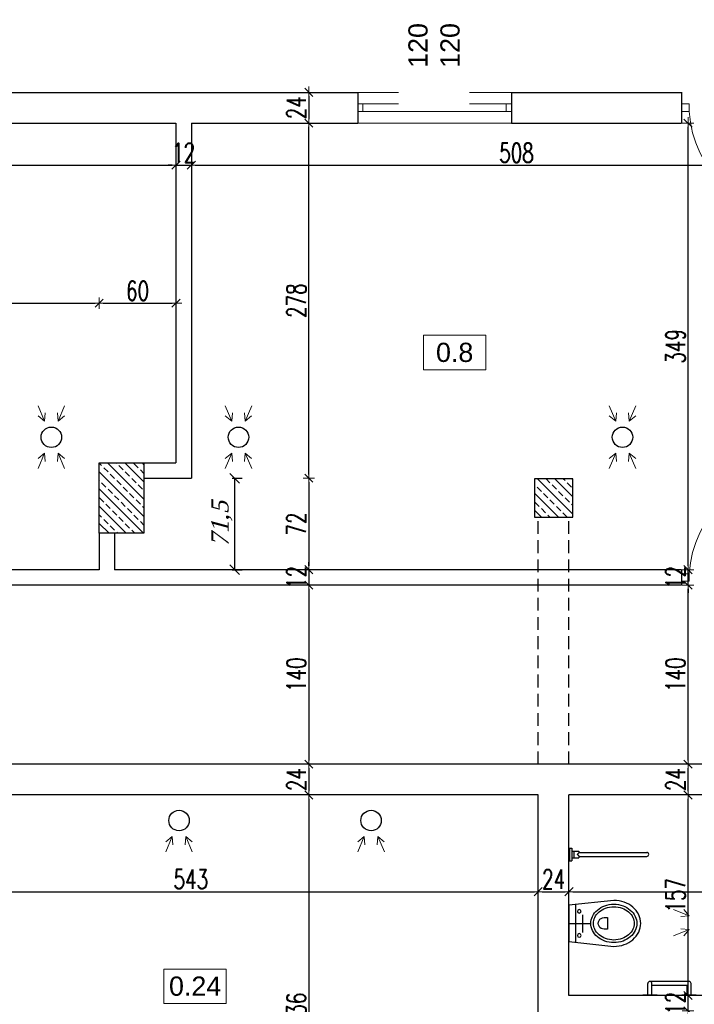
# Model space of a CAD drawing. Header units: millimetres. Extents: x 0 to 111311, y -48878 to -25280.
# Tile 138 of 244: x 89406 to 89933, y -31123 to -30353. Entities that reach past the tile are written whole.
import ezdxf

# ---------------------------------------------------------------- set-up
doc = ezdxf.new("R2010")
doc.units = ezdxf.units.MM
doc.linetypes.add('BPB', pattern=[1.5, 1, -0.5])
doc.layers.get('Defpoints').update_dxf_attribs({"color": 30})
for name, color, linetype, lineweight in [('J opisy', 7, 'Continuous', 9), ('J stolarka_okna', 144, 'Continuous', 0), ('J wymiary', 1, 'Continuous', 9), ('kreskowanie', 250, 'Continuous', 9), ('OPIS', 7, 'Continuous', 5), ('sciany', 252, 'Continuous', 30)]:
    doc.layers.add(name, color=color, linetype=linetype, lineweight=lineweight)
doc.styles.add('ADESK2', font='simplex', dxfattribs={"width": 0.7})
doc.styles.add('pz', font='TIMES.TTF', dxfattribs={"oblique": 15})
doc.styles.get("Standard").update_dxf_attribs({"font": 'arial.ttf'})
doc.dimstyles.new('1-100', dxfattribs={"dimscale": 1.5, "dimtxt": 10, "dimasz": 2, "dimexe": 1, "dimexo": 1, "dimgap": 1.5, "dimtad": 1, "dimdec": 0, "dimrnd": 0.5, "dimdsep": 46, "dimtxsty": 'ADESK2', "dimblk": 'wymiar', "dimcen": -1, "dimdle": 5, "dimse1": 1, "dimse2": 1, "dimclrd": 256, "dimclre": 256, "dimclrt": 256, "dimadec": 0, "dimazin": 0, "dimtfac": 1, "dimtdec": 0, "dimtix": 1, "dimtmove": 0, "dimatfit": 3, "dimfxl": 20, "dimfxlon": 1, "dimtolj": 1, "dimtzin": 0, "dimarcsym": 0})
doc.dimstyles.new('1-100 dora', dxfattribs={"dimscale": 1.5, "dimtxt": 9, "dimasz": 5, "dimexe": 4, "dimexo": 7, "dimgap": 1, "dimtad": 1, "dimrnd": 0.5, "dimtxsty": 'pz', "dimblk": 'OBLIQUE', "dimcen": 5, "dimadec": 0, "dimazin": 0, "dimtfac": 1, "dimtmove": 0, "dimatfit": 3, "dimfxl": 10, "dimfxlon": 1, "dimarcsym": 0})
pattern_1 = [(135, (20862.355, -6471.846), (-6.7351921, -6.7351921), []), (135, (20862.355, -6465.111), (-6.7351921, -6.7351921), [4.7625, -2.38125])]

# ---------------------------------------------------------------- blocks, each defined once
blk = doc.blocks.new('porecz2')
at = {"ltscale": 2}
for p, q in [((4667.32, -50.67), (4667.32, -61.87)), ((4667.72, -50.67), (4667.32, -50.67)), ((4667.72, -50.67), (4667.72, -61.87)), ((4656.72, -56.27), (4656.72, -86.87)), ((4667.32, -54.67), (4658.32, -54.67)), ((4667.32, -57.87), (4659.92, -57.87)), ((4659.92, -57.87), (4659.92, -85.27)), ((4667.72, -61.87), (4667.32, -61.87)), ((4667.32, -81.27), (4667.32, -92.47)), ((4667.72, -81.27), (4667.32, -81.27)), ((4667.72, -81.27), (4667.72, -92.47)), ((4667.32, -85.27), (4658.32, -85.27)), ((4667.32, -88.47), (4658.32, -88.47)), ((4667.72, -92.47), (4667.32, -92.47))]:
    blk.add_line(p, q, dxfattribs=at)
for centre, start, end in [((4658.32, -56.27), 90, 180), ((4658.32, -86.87), 90, 180), ((4658.32, -86.87), 180, 270)]:
    blk.add_arc(centre, 1.6, start, end, dxfattribs=at)
blk = doc.blocks.new('WC3')
for p, q in [((5, -14.72), (5, 14.72)), ((0, 0), (16.2, 0)), ((10.49, -6.67), (10.49, 7.14))]:
    blk.add_line(p, q)
for points in [[(35.04, 18, -0.08566), (43.2, 16.59, -0.092219), (49.86, 12.73, -0.103316), (54.46, 6.75, -0.112813), (56, 0, -0.112813), (54.46, -6.75, -0.103316), (49.86, -12.73, -0.092219), (43.2, -16.59, -0.08566), (35.04, -18), (0, -14.17), (0, 14.17)], [(35.04, 15, 0.08566), (27.89, 13.77, 0.092219), (22.18, 10.45, 0.103316), (18.33, 5.44, 0.112813), (17.09, 0, 0.112813), (18.33, -5.44, 0.103316), (22.18, -10.45, 0.092219), (27.89, -13.77, 0.08566), (35.04, -15, 0.08566), (42.2, -13.77, 0.092219), (47.91, -10.45, 0.103316), (51.76, -5.44, 0.112813), (53, 0, 0.112813), (51.76, 5.44, 0.103316), (47.91, 10.45, 0.092219), (42.2, 13.77, 0.08566)], [(35.04, 13, 0.08566), (28.56, 11.88, 0.092219), (23.48, 8.93, 0.103316), (20.13, 4.58, 0.112813), (19.09, 0, 0.112813), (20.13, -4.58, 0.103316), (23.48, -8.93, 0.092219), (28.56, -11.88, 0.08566), (35.04, -13, 0.08566), (41.53, -11.88, 0.092219), (46.6, -8.93, 0.103316), (49.95, -4.58, 0.112813), (51, 0, 0.112813), (49.95, 4.58, 0.103316), (46.6, 8.93, 0.092219), (41.53, 11.88, 0.08566)], [(29.97, 4.52), (27.42, 4.52, 1.00022), (27.42, -4.52), (29.97, -4.52)]]:
    blk.add_lwpolyline(points, format="xyb", close=True)
for centre in [(8.03, 9.41), (8.03, -9.41)]:
    blk.add_circle(centre, 1.44)
blk = doc.blocks.new('porecz')
at = {"ltscale": 2}
for p, q in [((4587.6, -6.29), (4587.6, -8.29)), ((4597.6, -6.29), (4587.6, -6.29)), ((4597.6, -6.29), (4597.6, -8.29)), ((4597.6, -8.29), (4587.6, -8.29)), ((4590, -8.29), (4590, -13.79)), ((4595.2, -9.79), (4590, -9.79)), ((4591.39, -13.79), (4590, -13.79)), ((4591, -13.79), (4591, -66.69)), ((4591.39, -13.79), (4592.6, -12.27)), ((4593.82, -13.79), (4592.6, -12.27)), ((4595.2, -13.79), (4593.82, -13.79)), ((4594.2, -13.79), (4594.2, -66.69)), ((4595.2, -8.29), (4595.2, -13.79))]:
    blk.add_line(p, q, dxfattribs=at)
blk.add_arc((4592.6, -66.69), 1.6, 180.00118, 0.00118, dxfattribs=at)
blk = doc.blocks.new('_Oblique')
at = {"layer": 'kreskowanie', "color": 0, "lineweight": -2}
blk.add_line((-0.5, -0.5), (0.5, 0.5), dxfattribs=at)
blk = doc.blocks.new('*D1421')
at = {"color": 0, "lineweight": -2}
for p, q in [((89572.4, -30711.61), (89580.27, -30711.61)), ((89574.27, -30711.61), (89574.27, -30783.15)), ((89572.4, -30783.15), (89580.27, -30783.15))]:
    blk.add_line(p, q, dxfattribs=at)
at = {"layer": 'Defpoints', "color": 0, "ltscale": 4}
for p in [(89540.48, -30711.61), (89540.48, -30783.15), (89574.27, -30783.15)]:
    blk.add_point(p, dxfattribs=at)
at = {"color": 0, "lineweight": -2, "ltscale": 4, "xscale": 7.5, "yscale": 7.5, "zscale": 7.5}
for p, rotation in [((89574.27, -30711.61), 90), ((89574.27, -30783.15), 270)]:
    blk.add_blockref('_Oblique', p, dxfattribs=dict(at, rotation=rotation))
at = {"color": 0, "ltscale": 4, "insert": (89564.37, -30747.38), "char_height": 13.5, "attachment_point": 5, "rotation": 90, "style": 'pz'}
blk.add_mtext('71,5', dxfattribs=at)
blk = doc.blocks.new('A$C3D492992')
at = {"lineweight": 13}
for points in [[(1989.66, 803.04), (1994.76, 790.97), (1995.29, 797.49)], [(1989.66, 803.04), (1994.76, 790.97), (1989.71, 795.13)], [(2010.41, 803.04), (2005.31, 790.97), (2004.78, 797.49)], [(2010.41, 803.04), (2005.31, 790.97), (2010.35, 795.13)], [(2135.8, 803.04), (2140.9, 790.97), (2141.44, 797.49)], [(2135.8, 803.04), (2140.9, 790.97), (2135.86, 795.13)], [(2156.56, 803.04), (2151.46, 790.97), (2150.92, 797.49)], [(2156.56, 803.04), (2151.46, 790.97), (2156.5, 795.13)], [(2435.8, 803.04), (2440.9, 790.97), (2441.44, 797.49)], [(2435.8, 803.04), (2440.9, 790.97), (2435.86, 795.13)], [(2456.56, 803.04), (2451.46, 790.97), (2450.92, 797.49)], [(2456.56, 803.04), (2451.46, 790.97), (2456.5, 795.13)], [(1989.66, 753.96), (1994.76, 766.03), (1995.29, 759.51)], [(1989.66, 753.96), (1994.76, 766.03), (1989.71, 761.87)], [(2010.41, 753.96), (2005.31, 766.03), (2004.78, 759.51)], [(2010.41, 753.96), (2005.31, 766.03), (2010.35, 761.87)], [(2135.8, 753.96), (2140.9, 766.03), (2141.44, 759.51)], [(2135.8, 753.96), (2140.9, 766.03), (2135.86, 761.87)], [(2156.56, 753.96), (2151.46, 766.03), (2150.92, 759.51)], [(2156.56, 753.96), (2151.46, 766.03), (2156.5, 761.87)], [(2435.8, 753.96), (2440.9, 766.03), (2441.44, 759.51)], [(2435.8, 753.96), (2440.9, 766.03), (2435.86, 761.87)], [(2456.56, 753.96), (2451.46, 766.03), (2450.92, 759.51)], [(2456.56, 753.96), (2451.46, 766.03), (2456.5, 761.87)], [(2089.4, 454.46), (2094.5, 466.53), (2095.03, 460.01)], [(2089.4, 454.46), (2094.5, 466.53), (2089.46, 462.37)], [(2110.15, 454.46), (2105.05, 466.53), (2104.52, 460.01)], [(2110.15, 454.46), (2105.05, 466.53), (2110.1, 462.37)], [(2239.4, 454.46), (2244.5, 466.53), (2245.03, 460.01)], [(2239.4, 454.46), (2244.5, 466.53), (2239.46, 462.37)], [(2260.15, 454.46), (2255.05, 466.53), (2254.52, 460.01)], [(2260.15, 454.46), (2255.05, 466.53), (2260.1, 462.37)], [(2486.13, 409.54), (2498.19, 404.44), (2491.68, 403.91)], [(2486.13, 409.54), (2498.19, 404.44), (2494.03, 409.49)], [(2486.13, 388.79), (2498.19, 393.89), (2491.68, 394.42)], [(2486.13, 388.79), (2498.19, 393.89), (2494.03, 388.85)]]:
    blk.add_lwpolyline(points, dxfattribs=at)
for centre in [(2000.03, 778.5), (2146.18, 778.5), (2446.18, 778.5), (2099.78, 479), (2249.78, 479)]:
    blk.add_circle(centre, 8)
blk = doc.blocks.new('wymiar')
for p, q in [((1.5, 0), (-1.5, 0)), ((1.06, 1.06), (-1.06, -1.06)), ((0, 1.5), (0, -1.5))]:
    blk.add_line(p, q)
blk = doc.blocks.new('*D1436')
at = {"layer": 'Defpoints', "color": 0, "ltscale": 4}
for p in [(89075.48, -30445.18), (89528.48, -30449.94), (89528.48, -30467.06)]:
    blk.add_point(p, dxfattribs=at)
at = {"layer": 'J wymiary', "lineweight": -2}
blk.add_line((89078.48, -30467.06), (89525.48, -30467.06), dxfattribs=at)
at = {"layer": 'J wymiary', "lineweight": -2, "ltscale": 4, "xscale": 3, "yscale": 3, "zscale": 3, "rotation": 180}
blk.add_blockref('wymiar', (89075.48, -30467.06), dxfattribs=at)
at = {"layer": 'J wymiary', "lineweight": -2, "ltscale": 4, "xscale": 3, "yscale": 3, "zscale": 3}
blk.add_blockref('wymiar', (89528.48, -30467.06), dxfattribs=at)
at = {"layer": 'J wymiary', "ltscale": 4, "insert": (89301.98, -30457.31), "char_height": 15, "attachment_point": 5, "style": 'ADESK2'}
blk.add_mtext('\\A1;453', dxfattribs=at)
blk = doc.blocks.new('*D1437')
at = {"layer": 'Defpoints', "color": 0, "ltscale": 4}
for p in [(89528.48, -30449.94), (89540.48, -30448.47), (89540.48, -30467.06)]:
    blk.add_point(p, dxfattribs=at)
at = {"layer": 'J wymiary', "lineweight": -2}
for p, q in [((89525.48, -30467.06), (89522.48, -30467.06)), ((89528.48, -30467.06), (89540.48, -30467.06)), ((89543.48, -30467.06), (89546.48, -30467.06))]:
    blk.add_line(p, q, dxfattribs=at)
at = {"layer": 'J wymiary', "lineweight": -2, "ltscale": 4, "xscale": 3, "yscale": 3, "zscale": 3}
blk.add_blockref('wymiar', (89528.48, -30467.06), dxfattribs=at)
at = {"layer": 'J wymiary', "lineweight": -2, "ltscale": 4, "xscale": 3, "yscale": 3, "zscale": 3, "rotation": 180}
blk.add_blockref('wymiar', (89540.48, -30467.06), dxfattribs=at)
at = {"layer": 'J wymiary', "ltscale": 4, "insert": (89534.48, -30457.31), "char_height": 15, "attachment_point": 5, "style": 'ADESK2'}
blk.add_mtext('\\A1;12', dxfattribs=at)
blk = doc.blocks.new('*D1438')
at = {"layer": 'Defpoints', "color": 0, "ltscale": 4}
for p in [(89540.48, -30448.47), (90048.48, -30447.48), (90048.48, -30467.06)]:
    blk.add_point(p, dxfattribs=at)
at = {"layer": 'J wymiary', "lineweight": -2}
blk.add_line((89543.48, -30467.06), (90045.48, -30467.06), dxfattribs=at)
at = {"layer": 'J wymiary', "lineweight": -2, "ltscale": 4, "xscale": 3, "yscale": 3, "zscale": 3, "rotation": 180}
blk.add_blockref('wymiar', (89540.48, -30467.06), dxfattribs=at)
at = {"layer": 'J wymiary', "lineweight": -2, "ltscale": 4, "xscale": 3, "yscale": 3, "zscale": 3}
blk.add_blockref('wymiar', (90048.48, -30467.06), dxfattribs=at)
at = {"layer": 'J wymiary', "ltscale": 4, "insert": (89794.48, -30457.31), "char_height": 15, "attachment_point": 5, "style": 'ADESK2'}
blk.add_mtext('\\A1;508', dxfattribs=at)
blk = doc.blocks.new('*D1458')
at = {"layer": 'Defpoints', "color": 0, "ltscale": 4}
for p in [(89063.48, -30563.22), (89468.48, -30574.89), (89468.48, -30704.05)]:
    blk.add_point(p, dxfattribs=at)
at = {"layer": 'J wymiary', "lineweight": -2}
blk.add_line((89066.48, -30574.89), (89465.48, -30574.89), dxfattribs=at)
at = {"layer": 'J wymiary', "lineweight": -2, "ltscale": 4, "xscale": 3, "yscale": 3, "zscale": 3, "rotation": 180}
blk.add_blockref('wymiar', (89063.48, -30574.89), dxfattribs=at)
at = {"layer": 'J wymiary', "lineweight": -2, "ltscale": 4, "xscale": 3, "yscale": 3, "zscale": 3}
blk.add_blockref('wymiar', (89468.48, -30574.89), dxfattribs=at)
at = {"layer": 'J wymiary', "ltscale": 4, "insert": (89265.98, -30565.14), "char_height": 15, "attachment_point": 5, "style": 'ADESK2'}
blk.add_mtext('\\A1;405', dxfattribs=at)
blk = doc.blocks.new('*D1459')
at = {"layer": 'Defpoints', "color": 0, "ltscale": 4}
for p in [(89528.48, -30574.89), (89528.48, -30695.47), (89468.48, -30704.05)]:
    blk.add_point(p, dxfattribs=at)
at = {"layer": 'J wymiary', "lineweight": -2}
blk.add_line((89471.48, -30574.89), (89525.48, -30574.89), dxfattribs=at)
at = {"layer": 'J wymiary', "lineweight": -2, "ltscale": 4, "xscale": 3, "yscale": 3, "zscale": 3, "rotation": 180}
blk.add_blockref('wymiar', (89468.48, -30574.89), dxfattribs=at)
at = {"layer": 'J wymiary', "lineweight": -2, "ltscale": 4, "xscale": 3, "yscale": 3, "zscale": 3}
blk.add_blockref('wymiar', (89528.48, -30574.89), dxfattribs=at)
at = {"layer": 'J wymiary', "ltscale": 4, "insert": (89498.48, -30565.14), "char_height": 15, "attachment_point": 5, "style": 'ADESK2'}
blk.add_mtext('\\A1;60', dxfattribs=at)
blk = doc.blocks.new('*D1470')
at = {"layer": 'Defpoints', "color": 0, "ltscale": 4}
for p in [(89268.73, -30966.5), (89811.48, -30970.3), (89811.48, -31034.73)]:
    blk.add_point(p, dxfattribs=at)
at = {"layer": 'J wymiary', "lineweight": -2}
blk.add_line((89271.73, -31034.73), (89808.48, -31034.73), dxfattribs=at)
at = {"layer": 'J wymiary', "lineweight": -2, "ltscale": 4, "xscale": 3, "yscale": 3, "zscale": 3, "rotation": 180}
blk.add_blockref('wymiar', (89268.73, -31034.73), dxfattribs=at)
at = {"layer": 'J wymiary', "lineweight": -2, "ltscale": 4, "xscale": 3, "yscale": 3, "zscale": 3}
blk.add_blockref('wymiar', (89811.48, -31034.73), dxfattribs=at)
at = {"layer": 'J wymiary', "ltscale": 4, "insert": (89540.1, -31024.98), "char_height": 15, "attachment_point": 5, "style": 'ADESK2'}
blk.add_mtext('\\A1;543', dxfattribs=at)
blk = doc.blocks.new('*D1471')
at = {"layer": 'Defpoints', "color": 0, "ltscale": 4}
for p in [(89811.48, -30970.3), (89835.48, -30970.72), (89835.48, -31034.73)]:
    blk.add_point(p, dxfattribs=at)
at = {"layer": 'J wymiary', "lineweight": -2}
blk.add_line((89814.48, -31034.73), (89832.48, -31034.73), dxfattribs=at)
at = {"layer": 'J wymiary', "lineweight": -2, "ltscale": 4, "xscale": 3, "yscale": 3, "zscale": 3, "rotation": 180}
blk.add_blockref('wymiar', (89811.48, -31034.73), dxfattribs=at)
at = {"layer": 'J wymiary', "lineweight": -2, "ltscale": 4, "xscale": 3, "yscale": 3, "zscale": 3}
blk.add_blockref('wymiar', (89835.48, -31034.73), dxfattribs=at)
at = {"layer": 'J wymiary', "ltscale": 4, "insert": (89823.48, -31024.98), "char_height": 15, "attachment_point": 5, "style": 'ADESK2'}
blk.add_mtext('\\A1;24', dxfattribs=at)
blk = doc.blocks.new('*D1472')
at = {"layer": 'Defpoints', "color": 0, "ltscale": 4}
for p in [(90250.14, -30966.92), (89835.48, -30970.72), (90250.14, -31034.73)]:
    blk.add_point(p, dxfattribs=at)
at = {"layer": 'J wymiary', "lineweight": -2}
blk.add_line((89838.48, -31034.73), (90247.14, -31034.73), dxfattribs=at)
at = {"layer": 'J wymiary', "lineweight": -2, "ltscale": 4, "xscale": 3, "yscale": 3, "zscale": 3, "rotation": 180}
blk.add_blockref('wymiar', (89835.48, -31034.73), dxfattribs=at)
at = {"layer": 'J wymiary', "lineweight": -2, "ltscale": 4, "xscale": 3, "yscale": 3, "zscale": 3}
blk.add_blockref('wymiar', (90250.14, -31034.73), dxfattribs=at)
at = {"layer": 'J wymiary', "ltscale": 4, "insert": (90042.81, -31024.98), "char_height": 15, "attachment_point": 5, "style": 'ADESK2'}
blk.add_mtext('\\A1;415', dxfattribs=at)
blk = doc.blocks.new('*D1530')
at = {"layer": 'Defpoints', "color": 0, "ltscale": 4}
for p in [(89679.58, -30410.11), (89632.29, -30434.11), (89679.58, -30434.11)]:
    blk.add_point(p, dxfattribs=at)
at = {"layer": 'J wymiary', "lineweight": -2}
blk.add_line((89632.29, -30413.11), (89632.29, -30431.11), dxfattribs=at)
at = {"layer": 'J wymiary', "lineweight": -2, "ltscale": 4, "xscale": 3, "yscale": 3, "zscale": 3}
for p, rotation in [((89632.29, -30410.11), 90), ((89632.29, -30434.11), 270)]:
    blk.add_blockref('wymiar', p, dxfattribs=dict(at, rotation=rotation))
at = {"layer": 'J wymiary', "ltscale": 4, "insert": (89622.54, -30422.11), "char_height": 15, "attachment_point": 5, "rotation": 90, "style": 'ADESK2'}
blk.add_mtext('\\A1;24', dxfattribs=at)
blk = doc.blocks.new('*D1531')
at = {"layer": 'Defpoints', "color": 0, "ltscale": 4}
for p in [(89521.98, -30711.61), (89574.19, -30783.11), (89632.29, -30783.11)]:
    blk.add_point(p, dxfattribs=at)
at = {"layer": 'J wymiary', "lineweight": -2}
blk.add_line((89632.29, -30714.61), (89632.29, -30780.11), dxfattribs=at)
at = {"layer": 'J wymiary', "lineweight": -2, "ltscale": 4, "xscale": 3, "yscale": 3, "zscale": 3}
for p, rotation in [((89632.29, -30711.61), 90), ((89632.29, -30783.11), 270)]:
    blk.add_blockref('wymiar', p, dxfattribs=dict(at, rotation=rotation))
at = {"layer": 'J wymiary', "ltscale": 4, "insert": (89622.54, -30747.36), "char_height": 15, "attachment_point": 5, "rotation": 90, "style": 'ADESK2'}
blk.add_mtext('\\A1;72', dxfattribs=at)
blk = doc.blocks.new('*D1532')
at = {"layer": 'Defpoints', "color": 0, "ltscale": 4}
for p in [(89574.19, -30783.11), (89575.54, -30795.11), (89632.29, -30795.11)]:
    blk.add_point(p, dxfattribs=at)
at = {"layer": 'J wymiary', "lineweight": -2}
for p, q in [((89632.29, -30780.11), (89632.29, -30777.11)), ((89632.29, -30783.11), (89632.29, -30795.11)), ((89632.29, -30798.11), (89632.29, -30801.11))]:
    blk.add_line(p, q, dxfattribs=at)
at = {"layer": 'J wymiary', "lineweight": -2, "ltscale": 4, "xscale": 3, "yscale": 3, "zscale": 3}
for p, rotation in [((89632.29, -30783.11), 270), ((89632.29, -30795.11), 90)]:
    blk.add_blockref('wymiar', p, dxfattribs=dict(at, rotation=rotation))
at = {"layer": 'J wymiary', "ltscale": 4, "insert": (89622.54, -30789.11), "char_height": 15, "attachment_point": 5, "rotation": 90, "style": 'ADESK2'}
blk.add_mtext('\\A1;12', dxfattribs=at)
blk = doc.blocks.new('*D1533')
at = {"layer": 'Defpoints', "color": 0, "ltscale": 4}
for p in [(89575.54, -30795.11), (89551.62, -30935.11), (89632.29, -30935.11)]:
    blk.add_point(p, dxfattribs=at)
at = {"layer": 'J wymiary', "lineweight": -2}
blk.add_line((89632.29, -30798.11), (89632.29, -30932.11), dxfattribs=at)
at = {"layer": 'J wymiary', "lineweight": -2, "ltscale": 4, "xscale": 3, "yscale": 3, "zscale": 3}
for p, rotation in [((89632.29, -30795.11), 90), ((89632.29, -30935.11), 270)]:
    blk.add_blockref('wymiar', p, dxfattribs=dict(at, rotation=rotation))
at = {"layer": 'J wymiary', "ltscale": 4, "insert": (89622.54, -30865.11), "char_height": 15, "attachment_point": 5, "rotation": 90, "style": 'ADESK2'}
blk.add_mtext('\\A1;140', dxfattribs=at)
blk = doc.blocks.new('*D1534')
at = {"layer": 'Defpoints', "color": 0, "ltscale": 4}
for p in [(89551.62, -30935.11), (89546.22, -30959.11), (89632.29, -30959.11)]:
    blk.add_point(p, dxfattribs=at)
at = {"layer": 'J wymiary', "lineweight": -2}
blk.add_line((89632.29, -30938.11), (89632.29, -30956.11), dxfattribs=at)
at = {"layer": 'J wymiary', "lineweight": -2, "ltscale": 4, "xscale": 3, "yscale": 3, "zscale": 3}
for p, rotation in [((89632.29, -30935.11), 90), ((89632.29, -30959.11), 270)]:
    blk.add_blockref('wymiar', p, dxfattribs=dict(at, rotation=rotation))
at = {"layer": 'J wymiary', "ltscale": 4, "insert": (89622.54, -30947.11), "char_height": 15, "attachment_point": 5, "rotation": 90, "style": 'ADESK2'}
blk.add_mtext('\\A1;24', dxfattribs=at)
blk = doc.blocks.new('*D1535')
at = {"layer": 'Defpoints', "color": 0, "ltscale": 4}
for p in [(89546.22, -30959.11), (89579.19, -31295.11), (89632.29, -31295.11)]:
    blk.add_point(p, dxfattribs=at)
at = {"layer": 'J wymiary', "lineweight": -2}
blk.add_line((89632.29, -30962.11), (89632.29, -31292.11), dxfattribs=at)
at = {"layer": 'J wymiary', "lineweight": -2, "ltscale": 4, "xscale": 3, "yscale": 3, "zscale": 3}
for p, rotation in [((89632.29, -30959.11), 90), ((89632.29, -31295.11), 270)]:
    blk.add_blockref('wymiar', p, dxfattribs=dict(at, rotation=rotation))
at = {"layer": 'J wymiary', "ltscale": 4, "insert": (89622.54, -31127.11), "char_height": 15, "attachment_point": 5, "rotation": 90, "style": 'ADESK2'}
blk.add_mtext('\\A1;336', dxfattribs=at)
blk = doc.blocks.new('*D1543')
at = {"layer": 'Defpoints', "color": 0, "ltscale": 4}
for p in [(89846.83, -31115.86), (89928.48, -31115.86), (89844.3, -31127.86)]:
    blk.add_point(p, dxfattribs=at)
at = {"layer": 'J wymiary', "lineweight": -2}
for p, q in [((89928.48, -31112.86), (89928.48, -31109.86)), ((89928.48, -31127.86), (89928.48, -31115.86)), ((89928.48, -31130.86), (89928.48, -31133.86))]:
    blk.add_line(p, q, dxfattribs=at)
at = {"layer": 'J wymiary', "lineweight": -2, "ltscale": 4, "xscale": 3, "yscale": 3, "zscale": 3}
for p, rotation in [((89928.48, -31115.86), 270), ((89928.48, -31127.86), 90)]:
    blk.add_blockref('wymiar', p, dxfattribs=dict(at, rotation=rotation))
at = {"layer": 'J wymiary', "ltscale": 4, "insert": (89918.73, -31121.86), "char_height": 15, "attachment_point": 5, "rotation": 90, "style": 'ADESK2'}
blk.add_mtext('\\A1;12', dxfattribs=at)
blk = doc.blocks.new('*D1544')
at = {"layer": 'Defpoints', "color": 0, "ltscale": 4}
for p in [(89859.92, -30959.11), (89928.48, -30959.11), (89846.83, -31115.86)]:
    blk.add_point(p, dxfattribs=at)
at = {"layer": 'J wymiary', "lineweight": -2}
blk.add_line((89928.48, -31112.86), (89928.48, -30962.11), dxfattribs=at)
at = {"layer": 'J wymiary', "lineweight": -2, "ltscale": 4, "xscale": 3, "yscale": 3, "zscale": 3}
for p, rotation in [((89928.48, -30959.11), 90), ((89928.48, -31115.86), 270)]:
    blk.add_blockref('wymiar', p, dxfattribs=dict(at, rotation=rotation))
at = {"layer": 'J wymiary', "ltscale": 4, "insert": (89918.73, -31037.48), "char_height": 15, "attachment_point": 5, "rotation": 90, "style": 'ADESK2'}
blk.add_mtext('\\A1;157', dxfattribs=at)
blk = doc.blocks.new('*D1545')
at = {"layer": 'Defpoints', "color": 0, "ltscale": 4}
for p in [(89860.34, -30935.11), (89928.48, -30935.11), (89859.92, -30959.11)]:
    blk.add_point(p, dxfattribs=at)
at = {"layer": 'J wymiary', "lineweight": -2}
blk.add_line((89928.48, -30956.11), (89928.48, -30938.11), dxfattribs=at)
at = {"layer": 'J wymiary', "lineweight": -2, "ltscale": 4, "xscale": 3, "yscale": 3, "zscale": 3}
for p, rotation in [((89928.48, -30935.11), 90), ((89928.48, -30959.11), 270)]:
    blk.add_blockref('wymiar', p, dxfattribs=dict(at, rotation=rotation))
at = {"layer": 'J wymiary', "ltscale": 4, "insert": (89918.73, -30947.11), "char_height": 15, "attachment_point": 5, "rotation": 90, "style": 'ADESK2'}
blk.add_mtext('\\A1;24', dxfattribs=at)
blk = doc.blocks.new('*D1546')
at = {"layer": 'Defpoints', "color": 0, "ltscale": 4}
for p in [(89528.48, -30434.11), (89632.29, -30434.11), (89540.48, -30711.61)]:
    blk.add_point(p, dxfattribs=at)
at = {"layer": 'J wymiary', "lineweight": -2}
blk.add_line((89632.29, -30708.61), (89632.29, -30437.11), dxfattribs=at)
at = {"layer": 'J wymiary', "lineweight": -2, "ltscale": 4, "xscale": 3, "yscale": 3, "zscale": 3}
for p, rotation in [((89632.29, -30434.11), 90), ((89632.29, -30711.61), 270)]:
    blk.add_blockref('wymiar', p, dxfattribs=dict(at, rotation=rotation))
at = {"layer": 'J wymiary', "ltscale": 4, "insert": (89622.54, -30572.86), "char_height": 15, "attachment_point": 5, "rotation": 90, "style": 'ADESK2'}
blk.add_mtext('\\A1;278', dxfattribs=at)
blk = doc.blocks.new('*D1547')
at = {"layer": 'Defpoints', "color": 0, "ltscale": 4}
for p in [(89860.34, -30795.11), (89928.48, -30795.11), (89860.34, -30935.11)]:
    blk.add_point(p, dxfattribs=at)
at = {"layer": 'J wymiary', "lineweight": -2}
blk.add_line((89928.48, -30932.11), (89928.48, -30798.11), dxfattribs=at)
at = {"layer": 'J wymiary', "lineweight": -2, "ltscale": 4, "xscale": 3, "yscale": 3, "zscale": 3}
for p, rotation in [((89928.48, -30795.11), 90), ((89928.48, -30935.11), 270)]:
    blk.add_blockref('wymiar', p, dxfattribs=dict(at, rotation=rotation))
at = {"layer": 'J wymiary', "ltscale": 4, "insert": (89918.73, -30865.11), "char_height": 15, "attachment_point": 5, "rotation": 90, "style": 'ADESK2'}
blk.add_mtext('\\A1;140', dxfattribs=at)
blk = doc.blocks.new('*D1548')
at = {"layer": 'Defpoints', "color": 0, "ltscale": 4}
for p in [(89858.54, -30783.11), (89928.48, -30783.11), (89860.34, -30795.11)]:
    blk.add_point(p, dxfattribs=at)
at = {"layer": 'J wymiary', "lineweight": -2}
for p, q in [((89928.48, -30780.11), (89928.48, -30777.11)), ((89928.48, -30795.11), (89928.48, -30783.11)), ((89928.48, -30798.11), (89928.48, -30801.11))]:
    blk.add_line(p, q, dxfattribs=at)
at = {"layer": 'J wymiary', "lineweight": -2, "ltscale": 4, "xscale": 3, "yscale": 3, "zscale": 3}
for p, rotation in [((89928.48, -30783.11), 270), ((89928.48, -30795.11), 90)]:
    blk.add_blockref('wymiar', p, dxfattribs=dict(at, rotation=rotation))
at = {"layer": 'J wymiary', "ltscale": 4, "insert": (89918.73, -30789.11), "char_height": 15, "attachment_point": 5, "rotation": 90, "style": 'ADESK2'}
blk.add_mtext('\\A1;12', dxfattribs=at)
blk = doc.blocks.new('*D1549')
at = {"layer": 'Defpoints', "color": 0, "ltscale": 4}
for p in [(89854.49, -30434.11), (89928.48, -30434.11), (89858.54, -30783.11)]:
    blk.add_point(p, dxfattribs=at)
at = {"layer": 'J wymiary', "lineweight": -2}
blk.add_line((89928.48, -30780.11), (89928.48, -30437.11), dxfattribs=at)
at = {"layer": 'J wymiary', "lineweight": -2, "ltscale": 4, "xscale": 3, "yscale": 3, "zscale": 3}
for p, rotation in [((89928.48, -30434.11), 90), ((89928.48, -30783.11), 270)]:
    blk.add_blockref('wymiar', p, dxfattribs=dict(at, rotation=rotation))
at = {"layer": 'J wymiary', "ltscale": 4, "insert": (89918.73, -30608.61), "char_height": 15, "attachment_point": 5, "rotation": 90, "style": 'ADESK2'}
blk.add_mtext('\\A1;349', dxfattribs=at)
blk = doc.blocks.new('*D1636')
at = {"layer": 'Defpoints', "color": 0, "ltscale": 4}
for p in [(91955.48, -30760.61), (0, -30978.11), (91914.84, -30978.11)]:
    blk.add_point(p, dxfattribs=at)
at = {"layer": 'J wymiary', "lineweight": -2}
blk.add_line((91914.84, -30763.61), (91914.84, -30975.11), dxfattribs=at)
at = {"layer": 'J wymiary', "lineweight": -2, "ltscale": 4, "xscale": 3, "yscale": 3, "zscale": 3}
for p, rotation in [((91914.84, -30760.61), 90), ((91914.84, -30978.11), 270)]:
    blk.add_blockref('wymiar', p, dxfattribs=dict(at, rotation=rotation))
at = {"layer": 'J wymiary', "ltscale": 4, "insert": (91905.09, -30869.36), "char_height": 15, "attachment_point": 5, "rotation": 90, "style": 'ADESK2'}
blk.add_mtext('\\A1;218', dxfattribs=at)

msp = doc.modelspace()

# ---------------------------------------------------------------- hatches: boundary and pattern name
at = {"layer": 'J opisy'}
h = msp.add_hatch(dxfattribs=at)
h.set_pattern_fill('ANSI33', color=256, scale=1.5, angle=90, style=0)
h.set_pattern_definition(pattern_1)
h.paths.add_polyline_path([(89485.976, -30727.109), (89468.476, -30727.109), (89468.476, -30699.609), (89485.976, -30699.609)])
h.paths.add_polyline_path([(89485.976, -30699.609), (89503.476, -30699.609), (89503.476, -30727.109), (89485.976, -30727.109)])
h.paths.add_polyline_path([(89485.976, -30727.109), (89503.476, -30727.109), (89503.476, -30754.609), (89485.976, -30754.609)])
h.paths.add_polyline_path([(89468.476, -30727.109), (89485.976, -30727.109), (89485.976, -30754.609), (89468.476, -30754.609)])
h = msp.add_hatch(dxfattribs=at)
h.set_pattern_fill('ANSI33', color=256, scale=1.5, angle=90, style=0)
h.set_pattern_definition(pattern_1)
h.paths.add_polyline_path([(89838.476, -30712.109), (89823.476, -30712.109), (89823.476, -30715.109), (89835.476, -30715.109), (89835.476, -30727.109), (89838.476, -30727.109)])
h.paths.add_polyline_path([(89823.476, -30712.109), (89808.476, -30712.109), (89808.476, -30715.109), (89811.476, -30715.109), (89823.476, -30715.109)])
h.paths.add_polyline_path([(89811.476, -30715.109), (89808.476, -30715.109), (89808.476, -30715.726)])
h.paths.add_polyline_path([(89811.476, -30715.109), (89808.476, -30715.726), (89808.476, -30727.109), (89811.476, -30727.109)])
h.paths.add_polyline_path([(89811.476, -30727.109), (89808.476, -30727.109), (89808.476, -30742.109), (89811.476, -30742.109), (89811.476, -30739.109)])
h.paths.add_polyline_path([(89823.476, -30739.109), (89811.476, -30739.109), (89811.476, -30742.109), (89823.476, -30742.109)])
h.paths.add_polyline_path([(89835.476, -30739.109), (89823.476, -30739.109), (89823.476, -30742.109), (89835.476, -30742.109)])
h.paths.add_polyline_path([(89838.476, -30727.109), (89835.476, -30727.109), (89835.476, -30739.109), (89835.476, -30742.109), (89838.476, -30742.109)])
h.paths.add_polyline_path([(89835.476, -30739.109), (89835.476, -30715.109), (89811.476, -30715.109), (89811.476, -30739.109)])

# ---------------------------------------------------------------- linework, layer by layer
at = {"color": 251, "lineweight": 13}
msp.add_line((89923.476, -30425.078), (89923.476, -30419.14), dxfattribs=at)
at = {"linetype": 'BPB', "ltscale": 10}
for p, q in [((89811.476, -30935.109), (89811.476, -30742.109)), ((89835.476, -30935.109), (89835.476, -30742.109))]:
    msp.add_line(p, q, dxfattribs=at)
at = {"layer": 'J opisy'}
msp.add_line((89730.134, -30410.109), (89730.134, -30353.328), dxfattribs=at)
at = {"layer": 'J stolarka_okna', "linetype": 'Continuous', "lineweight": 9}
for p, q in [((89670.476, -30410.109), (89790.476, -30410.109)), ((89790.476, -30419.109), (89670.476, -30419.109)), ((89674.476, -30419.109), (89674.476, -30425.109)), ((89786.476, -30419.109), (89786.476, -30425.109)), ((89929.414, -30419.14), (89923.476, -30419.14)), ((89929.414, -30425.078), (89929.414, -30419.14)), ((89790.476, -30425.109), (89670.476, -30425.109)), ((89923.476, -30425.078), (89929.414, -30425.078)), ((89670.476, -30434.109), (89790.476, -30434.109)), ((89923.476, -30786.228), (89929.414, -30786.228)), ((89929.414, -30786.228), (89929.414, -30792.165)), ((89929.414, -30792.165), (89923.476, -30792.165))]:
    msp.add_line(p, q, dxfattribs=at)
msp.add_ellipse((90017.55, -30422.109), major_axis=(81.968, -33.985), ratio=0.9654717, start_param=3.5816905, end_param=5.0931483, dxfattribs=at)
at = {"layer": 'J stolarka_okna', "linetype": 'Continuous', "lineweight": 9, "extrusion": (0, 0, -1)}
msp.add_ellipse((90017.55, -30789.197), major_axis=(81.968, 33.985), ratio=0.9654717, start_param=3.5816905, end_param=5.0931483, dxfattribs=at)
at = {"layer": 'OPIS'}
for points in [[(89770.555, -30626.813), (89721.805, -30626.813), (89721.805, -30599.938), (89770.555, -30599.938)], [(89567.811, -31122.038), (89519.061, -31122.038), (89519.061, -31095.163), (89567.811, -31095.163)]]:
    msp.add_lwpolyline(points, close=True, dxfattribs=at)
at = {"layer": 'sciany'}
for p, q in [((87676.476, -30410.109), (89670.476, -30410.109)), ((89670.476, -30410.109), (89670.476, -30434.109)), ((89790.476, -30410.109), (89923.476, -30410.109)), ((89790.476, -30410.109), (89790.476, -30434.109)), ((89923.476, -30410.071), (89923.476, -30434.109)), ((89075.476, -30434.109), (89528.476, -30434.109)), ((89528.476, -30434.109), (89528.476, -30699.609)), ((89540.476, -30434.109), (89670.476, -30434.109)), ((89540.476, -30434.109), (89540.476, -30711.609)), ((89790.476, -30434.109), (89923.476, -30434.109)), ((89503.476, -30699.609), (89528.476, -30699.609)), ((89503.476, -30711.609), (89540.476, -30711.609)), ((89808.476, -30712.109), (89808.476, -30742.109)), ((89838.476, -30712.109), (89808.476, -30712.109)), ((89838.476, -30742.109), (89838.476, -30712.109)), ((89808.476, -30742.109), (89838.476, -30742.109)), ((89468.476, -30754.609), (89468.476, -30783.109)), ((89480.476, -30754.609), (89480.476, -30783.109)), ((89468.476, -30783.109), (89075.476, -30783.109)), ((89468.476, -30783.109), (89075.476, -30783.109)), ((89923.476, -30783.109), (89480.476, -30783.109)), ((89923.476, -30783.109), (89923.476, -30795.147)), ((89923.476, -30786.228), (89923.476, -30792.165)), ((89923.476, -30795.109), (89043.476, -30795.109)), ((90038.976, -30935.109), (89236.726, -30935.109)), ((89811.476, -30959.109), (89268.726, -30959.109)), ((89811.476, -31154.609), (89811.476, -30959.109)), ((89811.476, -31295.109), (89811.476, -30959.109)), ((90038.976, -30959.109), (89835.476, -30959.109)), ((89835.476, -31115.859), (89835.476, -30959.109)), ((90250.143, -31115.859), (89835.476, -31115.859))]:
    msp.add_line(p, q, dxfattribs=at)
msp.add_lwpolyline([(89503.476, -30754.609), (89468.476, -30754.609), (89468.476, -30699.609), (89503.476, -30699.609)], close=True, dxfattribs=at)

# ---------------------------------------------------------------- block references
msp.add_blockref('A$C3D492992', (87431.1, -31458.109))
at = {"lineweight": 0, "ltscale": 2}
for name, p, rotation in [('porecz', (89829.507, -35598.191, 0), 90), ('porecz2', (89985.544, -26448.14, 0), 270)]:
    msp.add_blockref(name, p, dxfattribs=dict(at, rotation=rotation))
at = {"lineweight": 0, "ltscale": 2, "xscale": -1, "rotation": 180}
msp.add_blockref('WC3', (89835.476, -31059.464, 0), dxfattribs=at)

# ---------------------------------------------------------------- texts
at = {"layer": 'OPIS', "char_height": 15, "width": 48.75, "attachment_point": 5, "line_spacing_factor": 0.857143}
for s, insert in [('0.8', (89746.18, -30613.376)), ('0.24', (89543.436, -31108.601))]:
    msp.add_mtext(s, dxfattribs=dict(at, insert=insert))

# ---------------------------------------------------------------- dimensions: what is measured, and where the dimension line sits
dim = msp.add_linear_dim(base=(89574.275, -30783.147), p1=(89540.476, -30711.609), p2=(89540.476, -30783.147), angle=90, dimstyle='1-100 dora', override={"dimfxl": 1.25})
dim.commit()
dim.dimension.update_dxf_attribs({"geometry": '*D1421', "text_midpoint": (89564.365, -30747.378)})
at = {"layer": 'J wymiary'}
for base, p1, p2, picture, middle in [((89632.286, -30434.109), (89679.576, -30410.109), (89679.576, -30434.109), '*D1530', (89622.536, -30422.109)), ((89632.285791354, -30434.109006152), (89540.476349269, -30711.609006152), (89528.476349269, -30434.109006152), '*D1546', (89622.535791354, -30572.859006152)), ((89928.483, -30434.109), (89858.541, -30783.109), (89854.487, -30434.109), '*D1549', (89918.733, -30608.609)), ((89632.285791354, -30783.109006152), (89521.976349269, -30711.609006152), (89574.185913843, -30783.109006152), '*D1531', (89622.535791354, -30747.359006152)), ((91914.843, -30978.11), (91955.476, -30760.609), (0, -30978.11), '*D1636', (91905.093, -30869.359)), ((89632.286, -30795.109), (89574.186, -30783.109), (89575.537, -30795.109), '*D1532', (89622.536, -30789.109)), ((89928.483, -30783.109), (89860.345, -30795.109), (89858.541, -30783.109), '*D1548', (89918.733, -30789.109)), ((89632.286, -30935.109), (89575.537, -30795.109), (89551.622, -30935.109), '*D1533', (89622.536, -30865.109)), ((89928.483, -30795.109), (89860.345, -30935.109), (89860.345, -30795.109), '*D1547', (89918.733, -30865.109)), ((89632.286, -30959.109), (89551.622, -30935.109), (89546.217, -30959.109), '*D1534', (89622.536, -30947.109)), ((89928.483, -30935.109), (89859.922, -30959.109), (89860.345, -30935.109), '*D1545', (89918.733, -30947.109)), ((89632.286, -31295.109), (89546.217, -30959.109), (89579.185, -31295.109), '*D1535', (89622.536, -31127.109)), ((89928.483, -30959.109), (89846.833, -31115.859), (89859.922, -30959.109), '*D1544', (89918.733, -31037.484)), ((89928.483, -31115.859), (89844.3, -31127.859), (89846.833, -31115.859), '*D1543', (89918.733, -31121.859))]:
    dim = msp.add_linear_dim(base=base, p1=p1, p2=p2, angle=90, dimstyle='1-100', override={"dimblk": 'wymiar'}, dxfattribs=at)
    dim.commit()
    dim.dimension.update_dxf_attribs({"geometry": picture, "text_midpoint": middle})
for base, p1, p2, picture, middle in [((89528.476, -30467.055), (89075.476, -30445.179), (89528.476, -30449.94), '*D1436', (89301.976, -30457.305)), ((89540.476, -30467.055), (89528.476, -30449.94), (89540.476, -30448.466), '*D1437', (89534.476, -30457.305)), ((90048.476, -30467.055), (89540.476, -30448.466), (90048.476, -30447.483), '*D1438', (89794.476, -30457.305)), ((89468.476, -30574.887), (89063.476, -30563.223), (89468.476, -30704.046), '*D1458', (89265.976, -30565.137)), ((89528.476, -30574.887), (89468.476, -30704.046), (89528.476, -30695.469), '*D1459', (89498.476, -30565.137)), ((89811.476, -31034.73), (89268.726, -30966.496), (89811.476, -30970.296), '*D1470', (89540.101, -31024.98)), ((90250.143, -31034.73), (89835.476, -30970.718), (90250.143, -30966.918), '*D1472', (90042.81, -31024.98)), ((89835.476, -31034.73), (89811.476, -30970.296), (89835.476, -30970.718), '*D1471', (89823.476, -31024.98))]:
    dim = msp.add_linear_dim(base=base, p1=p1, p2=p2, dimstyle='1-100', override={"dimblk": 'wymiar'}, dxfattribs=at)
    dim.commit()
    dim.dimension.update_dxf_attribs({"geometry": picture, "text_midpoint": middle})

# ---------------------------------------------------------------- next in the draw order: texts
at = {"layer": 'J opisy', "insert": (89730.134, -30373.442), "char_height": 15, "width": 85.22639, "attachment_point": 5, "rotation": 90, "bg_fill": 2}
msp.add_mtext('120\\P120', dxfattribs=at)

doc.saveas('drawing.dxf')
